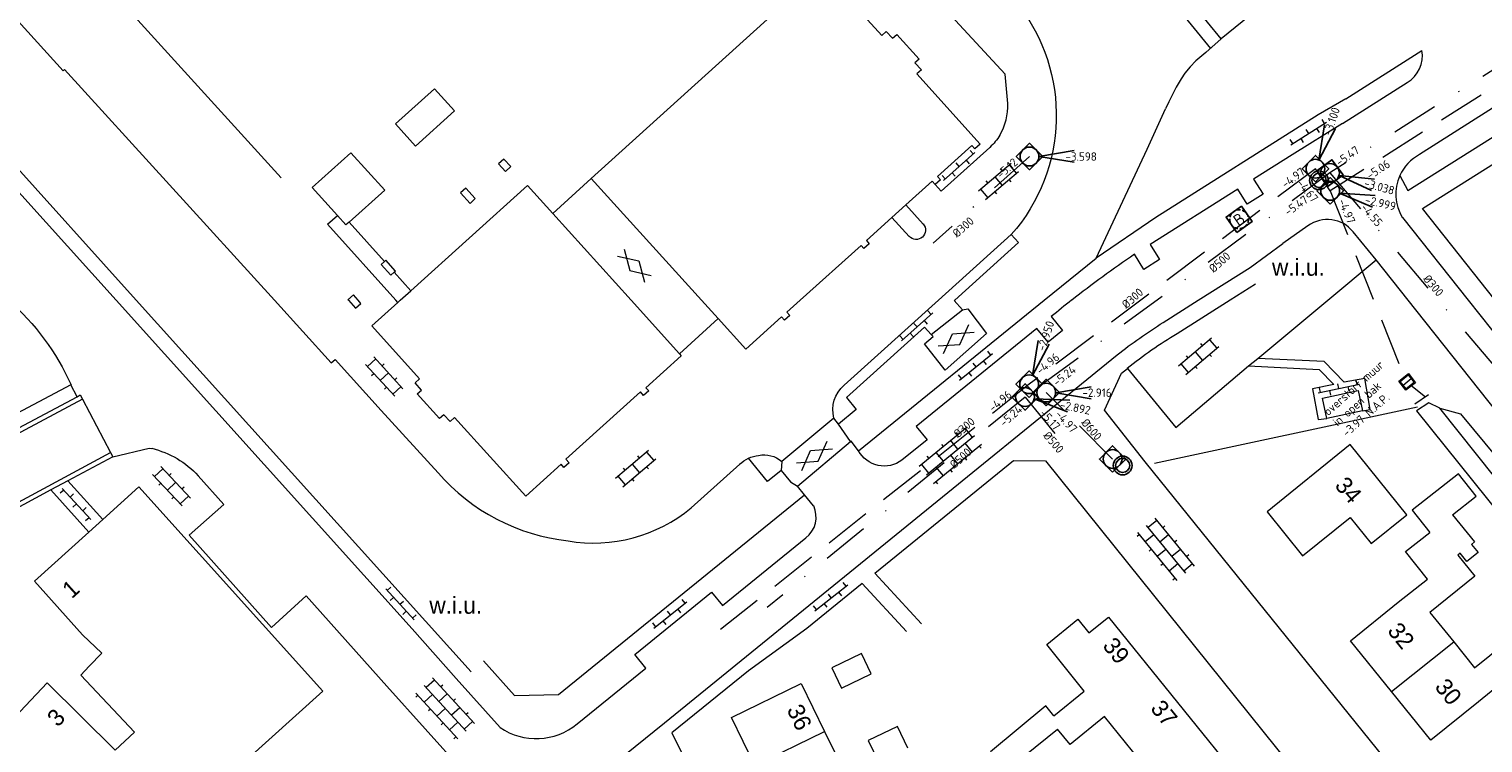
# Model space of a CAD drawing. Header units: metres. Extents: x 86385 to 87348, y 451052 to 451596.
# Tile 11 of 25: x 86761 to 86916, y 451203 to 451279. Entities that reach past the tile are written whole.
import ezdxf
from ezdxf.enums import TextEntityAlignment as Align

# ---------------------------------------------------------------- set-up
doc = ezdxf.new("R2010")
doc.units = ezdxf.units.M
for name, pattern in [('EEN_DOORGETROKKEN_LIJN', [0]), ('HIDDENX2', [0.75, 0.5, -0.25]), ('RI-HWA', [7.4, 5, -2.4]), ('RI-HWA_KOLKAANSLUITING', [4.3, 2.5, -1.8]), ('RI-VWA', [11, 5, -3, 0, -3])]:
    doc.linetypes.add(name, pattern=pattern)
doc.layers.get('0').update_dxf_attribs({"linetype": 'EEN_DOORGETROKKEN_LIJN'})
for name, color, linetype, lineweight in [('B-SB-RI-GWA_RIOOLPUT_BLINDEPUT_BETON-S', 30, 'Continuous', 25), ('B-WE-RI-DRAINAGE_PUT-S', 90, 'Continuous', 25), ('B-WE-RI-GWA-T18', 10, 'Continuous', 18), ('B-WE-RI-HWA_BOB-S', 150, 'Continuous', 25), ('B-WE-RI-HWA_KOLKAANSLUITING-G', 150, 'RI-HWA_KOLKAANSLUITING', 18), ('B-WE-RI-HWA_PUTNUMMER-S', 150, 'Continuous', 25), ('B-WE-RI-HWA_RIOOLPUT-S', 150, 'Continuous', 25), ('B-WE-RI-HWA_TRANSPORTLEIDING-G', 150, 'RI-HWA', 18), ('B-WE-RI-VWA_BOB-S', 20, 'Continuous', 25), ('B-WE-RI-VWA_PUTNUMMER-S', 20, 'Continuous', 25), ('B-WE-RI-VWA_RIOOLPUT-S', 20, 'Continuous', 25), ('B-WE-RI-VWA_TRANSPORTLEIDING-G', 20, 'RI-VWA', 18), ('bijgebouw', 8, 'Continuous', 0), ('dakrand', 8, 'Continuous', 0), ('functie-aanduiding', 8, 'Continuous', 0), ('gesloten verharding 2', 8, 'Continuous', 0), ('hoofdgebouw', 8, 'Continuous', 0), ('huisnummer', 8, 'Continuous', 0), ('insteek sloot', 8, 'Continuous', 0), ('kant gesloten verharding', 8, 'Continuous', 0), ('kant open verharding', 8, 'Continuous', 0), ('kant verharding', 8, 'Continuous', 0), ('kant water (FD)', 8, 'Continuous', 0), ('kunstwerk', 8, 'Continuous', 0), ('muur', 8, 'Continuous', 0), ('open verharding 2', 8, 'Continuous', 0), ('open verharding 4', 8, 'Continuous', 0), ('open verharding 6', 8, 'Continuous', 0), ('overig lijnvormig object', 8, 'Continuous', 0), ('tussenmuur', 8, 'Continuous', 0)]:
    doc.layers.add(name, color=color, linetype=linetype, lineweight=lineweight)
doc.styles.add('NLCS-ISO', font='NLCS-ISO.ttf')
doc.styles.add('NLCS-ISO-M500-T18', font='NLCS-ISO.ttf', dxfattribs={"height": 0.9})
doc.styles.add('Style-WORKING', font='WORKING.shx')

# ---------------------------------------------------------------- blocks, each defined once
blk = doc.blocks.new('B-SRI-PUT_HWA-SO')
at = {"lineweight": -3, "flags": 128}
blk.add_lwpolyline([(-2, -2), (2, -2), (2, 2), (-2, 2)], close=True, dxfattribs=at)
at = {"lineweight": -3}
blk.add_circle((0, 0), 2, dxfattribs=at)
blk = doc.blocks.new('B-SRI-PUT_VWA-SO')
at = {"flags": 128}
blk.add_lwpolyline([(-2, 2), (2, 2), (2, -2), (-2, -2)], close=True, dxfattribs=at)
at = {"lineweight": -3, "flags": 128}
blk.add_lwpolyline([(2, -2), (2, 2), (-2, 2), (-2, -2)], close=True, dxfattribs=at)
at = {"lineweight": -3}
blk.add_circle((0, 0), 2, dxfattribs=at)
blk = doc.blocks.new('SRI-DRAIN_PUT-SO')
at = {"lineweight": -3}
for radius in [2, 1.5]:
    blk.add_circle((0, 0), radius, dxfattribs=at)
blk = doc.blocks.new('*U32')
for q in [(9.5, 1.25), (9.5, -1.25)]:
    blk.add_line((2, 0), q)
at = {"ltscale": 0.1, "style": 'NLCS-ISO'}
blk.add_attdef('PUTHGT', text='', height=1.8, dxfattribs=at).set_placement((7.65, -0.03), align=Align.MIDDLE_LEFT)
blk = doc.blocks.new('SRI-BOB-SO')
at = {"ltscale": 0.1, "style": 'NLCS-ISO'}
blk.add_attdef('B.O.B.', text='', height=1.8, dxfattribs=at).set_placement((0.05, -0.02), align=Align.BOTTOM_CENTER)
blk = doc.blocks.new('*U41')
for q in [(9.05, -3.16), (9.56, -0.71)]:
    blk.add_line((1.96, -0.41), q)
at = {"ltscale": 0.1, "style": 'NLCS-ISO'}
blk.add_attdef('PUTHGT', text='', height=1.8, rotation=348.2667, dxfattribs=at).set_placement((7.48, -1.58), align=Align.MIDDLE_LEFT)
blk = doc.blocks.new('*U45')
for q in [(8.82, -3.74), (9.49, -1.33)]:
    blk.add_line((1.93, -0.53), q)
at = {"ltscale": 0.1, "style": 'NLCS-ISO'}
blk.add_attdef('PUTHGT', text='', height=1.8, rotation=344.5375, dxfattribs=at).set_placement((7.36, -2.07), align=Align.MIDDLE_LEFT)
blk = doc.blocks.new('*U34')
for q in [(1.85, 9.4), (4.22, 8.6)]:
    blk.add_line((0.64, 1.9), q)
at = {"ltscale": 0.1, "style": 'NLCS-ISO'}
blk.add_attdef('PUTHGT', text='', height=1.8, rotation=71.395, dxfattribs=at).set_placement((2.41, 7.26), align=Align.MIDDLE_LEFT)
blk = doc.blocks.new('*U43')
for q in [(9.5, 1.25), (9.5, -1.25)]:
    blk.add_line((2, 0), q)
at = {"ltscale": 0.1, "style": 'NLCS-ISO'}
blk.add_attdef('PUTHGT', text='', height=1.8, rotation=360, dxfattribs=at).set_placement((7.65, 0.03), align=Align.MIDDLE_LEFT)
blk = doc.blocks.new('*U44')
for q in [(8.96, -3.4), (9.53, -0.96)]:
    blk.add_line((1.95, -0.46), q)
at = {"ltscale": 0.1, "style": 'NLCS-ISO'}
blk.add_attdef('PUTHGT', text='', height=1.8, rotation=346.7269, dxfattribs=at).set_placement((7.44, -1.78), align=Align.MIDDLE_LEFT)
blk = doc.blocks.new('SRI-PUT_BLINDEPUT-SO')
at = {"lineweight": -3, "flags": 128}
blk.add_lwpolyline([(-2, -2), (2, -2), (2, 2), (-2, 2)], close=True, dxfattribs=at)
at = {"linetype": 'HIDDENX2', "lineweight": -3, "ltscale": 1.5}
blk.add_circle((0, 0), 2, dxfattribs=at)
at = {"ltscale": 0.1, "style": 'NLCS-ISO'}
blk.add_text('B', height=2.5, dxfattribs=at).set_placement((0, -0.01), align=Align.MIDDLE_CENTER)
blk = doc.blocks.new('*U56', base_point=(86889.779, 451258.623, -3.034))
at = {"layer": 'B-SB-RI-GWA_RIOOLPUT_BLINDEPUT_BETON-S', "lineweight": -2, "xscale": 0.4999999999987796, "yscale": 0.4999999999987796, "zscale": 0.2499999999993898, "rotation": 35}
blk.add_blockref('SRI-PUT_BLINDEPUT-SO', (86889.779, 451258.623, -3.034), dxfattribs=at)
blk = doc.blocks.new('OVTP6')
at = {"layer": 'open verharding 6', "color": 7, "linetype": 'Continuous', "lineweight": 0}
for p, q in [((0, 0), (4.5, 0)), ((0.25, 0), (0.25, 0.5)), ((1.25, 0), (1.25, -0.5)), ((2.25, 0), (2.25, 0.5)), ((3.25, 0), (3.25, -0.5)), ((4.25, 0), (4.25, 0.5))]:
    blk.add_line(p, q, dxfattribs=at)
blk = doc.blocks.new('OV2')
at = {"layer": 'open verharding 2', "color": 7, "linetype": 'Continuous', "lineweight": 0}
for p, q in [((0.27, -2.31), (0.27, 2.29)), ((0.27, 1.99), (1.47, 1.99)), ((1.47, -2.31), (1.47, 2.29)), ((-0.03, 0.99), (0.27, 0.99)), ((1.77, 0.99), (1.47, 0.99)), ((-0.03, -1.01), (0.27, -1.01)), ((0.27, -0.01), (1.47, -0.01)), ((1.77, -1.01), (1.47, -1.01)), ((0.27, -2.01), (1.47, -2.01))]:
    blk.add_line(p, q, dxfattribs=at)
blk = doc.blocks.new('OVTP4')
at = {"layer": 'open verharding 4', "color": 7, "linetype": 'Continuous', "lineweight": 0}
for p, q in [((0, 1.2), (6.6, 1.2)), ((0, 0), (6.6, 0)), ((0.3, 1.2), (0.3, 0)), ((1.3, 1.5), (1.3, 1.2)), ((1.3, 0), (1.3, -1.2)), ((2.3, 1.2), (2.3, 0)), ((3.3, 1.5), (3.3, 1.2)), ((3.3, 0), (3.3, -1.2)), ((4.3, 1.2), (4.3, 0)), ((5.3, 1.5), (5.3, 1.2)), ((5.3, 0), (5.3, -1.2)), ((6.3, 1.2), (6.3, 0)), ((0, -1.2), (6.6, -1.2)), ((0.3, -1.2), (0.3, -1.5)), ((2.3, -1.2), (2.3, -1.5)), ((4.3, -1.2), (4.3, -1.5)), ((6.3, -1.2), (6.3, -1.5))]:
    blk.add_line(p, q, dxfattribs=at)
blk = doc.blocks.new('GV2')
at = {"layer": 'gesloten verharding 2', "color": 7, "linetype": 'Continuous', "lineweight": 0, "flags": 128}
for points in [[(1.2, -2), (0, 0), (1.2, 2)], [(0.2, -2), (1.4, 0), (0.2, 2)]]:
    blk.add_lwpolyline(points, dxfattribs=at)
blk = doc.blocks.new('A$Cf75df683')
at = {"layer": 'bijgebouw', "linetype": 'Continuous', "lineweight": 13}
blk.add_line((86902.93, 451238.21), (86899.13, 451237.41), dxfattribs=at)
at = {"layer": 'bijgebouw', "linetype": 'Continuous', "lineweight": 13, "flags": 128}
for points in [[(86793.75, 451259.03), (86791.07, 451262.01), (86795.19, 451265.71), (86798.78, 451261.72), (86794.98, 451258.31)], [(86794.98, 451258.31), (86794.66, 451258.02), (86793.75, 451259.03)], [(86899.13, 451237.41), (86898.68, 451239.58), (86902.47, 451240.38), (86902.93, 451238.21)], [(86850.61, 451210.22), (86849.56, 451212.39), (86846.4, 451210.84), (86847.45, 451208.68), (86850.61, 451210.22)], [(86854.5, 451202.29), (86853.39, 451204.61), (86850.28, 451203.12), (86851.4, 451200.77)]]:
    blk.add_lwpolyline(points, dxfattribs=at)
at = {"layer": 'dakrand', "linetype": 'Continuous', "lineweight": 0, "flags": 128}
for points in [[(86912.5, 451227.16), (86914.84, 451224.26), (86914.53, 451224), (86915.23, 451223.14), (86914.04, 451222.18), (86913.34, 451223.05), (86913.08, 451222.84), (86914.88, 451220.6), (86910.11, 451216.75), (86912.65, 451213.61)], [(86906.71, 451217.83), (86909.83, 451220.29), (86907.52, 451223.23), (86910.09, 451225.26)], [(86912.65, 451213.61), (86914.87, 451210.86), (86919.74, 451214.79), (86923.64, 451209.96), (86919.56, 451206.67), (86917.6, 451209.1), (86915.27, 451207.21)], [(86767.31, 451211.01), (86766.41, 451210.08), (86772.13, 451203.98), (86770.07, 451202.07), (86762.84, 451209.24)], [(86870.06, 451205.75), (86869.21, 451206.8), (86863.29, 451201.91), (86864.59, 451199.6), (86870.45, 451204.33)]]:
    blk.add_lwpolyline(points, dxfattribs=at)
at = {"layer": 'hoofdgebouw', "linetype": 'Continuous', "lineweight": 13}
for p, q in [((86832.54, 451250), (86820.78, 451262.95)), ((86816.68, 451259.24), (86825.03, 451250)), ((86854.3, 451260.16), (86852.8, 451258.81)), ((86795.95, 451250), (86795.45, 451250.57)), ((86800.18, 451249.77), (86800.44, 451250)), ((86800.44, 451250), (86801.56, 451251.01)), ((86825.03, 451250), (86830.18, 451244.3)), ((86834.31, 451248.04), (86832.54, 451250)), ((86912.5, 451227.16), (86915.03, 451229.15)), ((86767.27, 451225.3), (86761.47, 451220.08)), ((86768.76, 451226.64), (86767.27, 451225.3)), ((86845.64, 451204.07), (86848.04, 451199.14))]:
    blk.add_line(p, q, dxfattribs=at)
at = {"layer": 'hoofdgebouw', "linetype": 'Continuous', "lineweight": 13, "flags": 128}
for points in [[(86771.79, 451285.39), (86782.93, 451295.44), (86781.05, 451297.53), (86783.51, 451299.75), (86782.68, 451300.66), (86805.48, 451321.24), (86841.38, 451281.56), (86820.78, 451262.95)], [(86853.37, 451291.25), (86845.98, 451284.51), (86851.73, 451278.21), (86852.2, 451278.64), (86852.88, 451277.9), (86853.33, 451278.31), (86855.71, 451275.69), (86855.26, 451275.28), (86855.95, 451274.53), (86855.47, 451274.1), (86862.19, 451266.64), (86861.63, 451266.14), (86861.32, 451266.48), (86857.66, 451263.18), (86857.97, 451262.84), (86857.4, 451262.33)], [(86811.48, 451265.04), (86810.91, 451264.52), (86811.65, 451263.72), (86812.22, 451264.24), (86811.48, 451265.04)], [(86857.4, 451262.33), (86857.09, 451262.67), (86854.3, 451260.16)], [(86801.56, 451251.01), (86813.98, 451262.23), (86816.68, 451259.24)], [(86807.41, 451261.95), (86806.84, 451261.44), (86807.87, 451260.31), (86808.43, 451260.82), (86807.41, 451261.95)], [(86852.8, 451258.81), (86850.08, 451256.36), (86850.38, 451256.02), (86849.82, 451255.51), (86849.52, 451255.84), (86843.03, 451250)], [(86798.75, 451254.12), (86798.4, 451253.81), (86799.42, 451252.67), (86799.78, 451252.98)], [(86799.78, 451252.98), (86799.92, 451253.11), (86798.91, 451254.26), (86798.75, 451254.12)], [(86795.45, 451250.57), (86794.87, 451250.05), (86794.92, 451250)], [(86794.92, 451250), (86795.67, 451249.16), (86796.25, 451249.67), (86795.95, 451250)], [(86843.03, 451250), (86841.62, 451248.73), (86841.93, 451248.39), (86841.36, 451247.88), (86841.05, 451248.22), (86837.25, 451244.8), (86834.31, 451248.04)], [(86830.18, 451244.3), (86830.37, 451244.08), (86826.61, 451240.68), (86826.91, 451240.35), (86826.34, 451239.84), (86826.03, 451240.25), (86818.09, 451233.08), (86818.43, 451232.7), (86817.87, 451232.19), (86817.57, 451232.53), (86813.81, 451229.13), (86806.23, 451237.51), (86805.74, 451237.07), (86805.07, 451237.81), (86804.63, 451237.41), (86802.25, 451240.04), (86802.7, 451240.44), (86802.01, 451241.2), (86802.5, 451241.64), (86797.42, 451247.27), (86800.18, 451249.77)], [(86907.64, 451227.16), (86901.62, 451234.62), (86892.77, 451227.47), (86896.54, 451222.79), (86901.6, 451226.87), (86903.84, 451224.09), (86907.64, 451227.16)], [(86915.03, 451229.15), (86913.16, 451231.52), (86908.22, 451227.63), (86910.09, 451225.26)], [(86762.84, 451209.24), (86735.03, 451179.8), (86744.75, 451170.63), (86744.28, 451170.19), (86749.15, 451165.03), (86751.61, 451167.34), (86750, 451169.06), (86780.98, 451198.41), (86781.05, 451198.33), (86792.18, 451208.35), (86772.61, 451230.11), (86768.76, 451226.64)], [(86761.47, 451220.08), (86766.61, 451214.37), (86768.64, 451212.42), (86767.31, 451211.01)], [(86906.02, 451208.32), (86901.64, 451213.74), (86906.71, 451217.83)], [(86870.06, 451205.75), (86873.29, 451208.37), (86869.29, 451213.33), (86872.61, 451216.02), (86873.79, 451214.56), (86875.88, 451216.25), (86905.28, 451179.88), (86899.87, 451175.5)], [(86838.21, 451200.45), (86835.71, 451205.56), (86843.14, 451209.19), (86845.64, 451204.07)], [(86915.27, 451207.21), (86910.21, 451203.13), (86906.02, 451208.32)], [(86885.12, 451186.24), (86884.22, 451187.35), (86887.86, 451190.29), (86882.62, 451196.77), (86878.92, 451193.77), (86876.97, 451196.18), (86880.68, 451199.19), (86875.45, 451205.67), (86871.78, 451202.7), (86870.45, 451204.33)]]:
    blk.add_lwpolyline(points, dxfattribs=at)
at = {"layer": 'insteek sloot', "linetype": 'Continuous', "lineweight": 0, "flags": 128}
blk.add_lwpolyline([(86911.16, 451238.51), (86913.36, 451237.89), (86931.86, 451215.61), (86945.8, 451197.43), (86960.9, 451178.74), (86993.33, 451138.34), (86992.03, 451137.34)], dxfattribs=at)
at = {"layer": 'kant gesloten verharding', "linetype": 'Continuous', "lineweight": 0}
for p, q in [((86816.68, 451259.24), (86820.78, 451262.95)), ((86856.97, 451246.36), (86860.31, 451248.98)), ((86860.31, 451248.98), (86860.89, 451249.1)), ((86860.89, 451249.1), (86862.89, 451246.46)), ((86834.31, 451248.04), (86830.18, 451244.3)), ((86862.89, 451246.46), (86858.49, 451242.57)), ((86766.58, 451239.47), (86769.59, 451233.77)), ((86846.62, 451237.44), (86841.07, 451232.84)), ((86847.12, 451236.81), (86846.62, 451237.44)), ((86848.4, 451234.94), (86847.12, 451236.81)), ((86842.75, 451230.19), (86848.4, 451234.94)), ((86841.07, 451232.84), (86841, 451231.88))]:
    blk.add_line(p, q, dxfattribs=at)
at = {"layer": 'kant gesloten verharding', "linetype": 'Continuous', "lineweight": 0, "flags": 128}
for points in [[(86858.49, 451242.57), (86856.28, 451245.34), (86857.19, 451246.13), (86856.97, 451246.36)], [(86841, 451231.88), (86841.99, 451230.67), (86842.75, 451230.19)]]:
    blk.add_lwpolyline(points, dxfattribs=at)
at = {"layer": 'kant open verharding', "linetype": 'Continuous', "lineweight": 0}
for p, q in [((86713.41, 451312.99), (86770.17, 451250)), ((86856.13, 451258.12), (86854.3, 451260.16)), ((86854.65, 451256.8), (86852.8, 451258.81)), ((86857.76, 451250), (86865.52, 451256.99)), ((86869.03, 451250), (86874.56, 451254.48)), ((86891.54, 451251.72), (86888.83, 451250)), ((86770.17, 451250), (86801.71, 451215.01)), ((86807.98, 451210.41), (86772.32, 451250)), ((86847.72, 451240.95), (86857.76, 451250)), ((86849.25, 451233.97), (86869.03, 451250)), ((86881.71, 451247.64), (86885.43, 451250)), ((86888.83, 451250), (86883.19, 451246.42)), ((86773.68, 451234.26), (86773.98, 451234.22)), ((86831.41, 451227.88), (86836.59, 451232.54)), ((86843.48, 451229.29), (86842.75, 451230.19)), ((86844.47, 451228.1), (86843.48, 451229.29)), ((86807.19, 451199.8), (86799.02, 451208.91))]:
    blk.add_line(p, q, dxfattribs=at)
at = {"layer": 'kant open verharding', "linetype": 'Continuous', "lineweight": 0, "flags": 128}
for points in [[(86719.95, 451323.65), (86764.54, 451274.42), (86764.69, 451274.58), (86787.03, 451250)], [(86865.14, 451270.97), (86864.85, 451274.08), (86854.72, 451285.07), (86855.03, 451289.4), (86853.37, 451291.25)], [(86901.14, 451271.44), (86898.19, 451269.74), (86880.93, 451258.81), (86874.56, 451254.48)], [(86874.56, 451254.48), (86880, 451266.1), (86881.95, 451270.4)], [(86900.79, 451268.84), (86895.44, 451265.5), (86891.33, 451262.9), (86892.33, 451261.31), (86890.65, 451260.23), (86889.64, 451261.83), (86880.32, 451255.94), (86881.32, 451254.33), (86879.65, 451253.29), (86878.63, 451254.89)], [(86772.32, 451250), (86758.06, 451265.83), (86758.5, 451266.25), (86758.26, 451266.5)], [(86863.23, 451266.28), (86858.05, 451261.61), (86857.4, 451262.33)], [(86865.52, 451256.99), (86866.27, 451256.16), (86859.49, 451250)], [(86885.43, 451250), (86890.95, 451253.5), (86894.45, 451256.03)], [(86787.03, 451250), (86793.09, 451243.33), (86793.5, 451243.7), (86798.41, 451238.24), (86804.47, 451231.6)], [(86859.49, 451250), (86859.45, 451249.96), (86860.31, 451248.98)], [(86856.97, 451246.36), (86856.28, 451247.14), (86847.96, 451239.64), (86849.01, 451238.36), (86847.12, 451236.81)], [(86869.78, 451248.26), (86870.99, 451246.78), (86869.43, 451245.54), (86868.24, 451246.99), (86855.4, 451236.56), (86856.55, 451235.14), (86853.87, 451232.96)], [(86822.35, 451199.96), (86828.57, 451205), (86876.79, 451244.18)], [(86977.11, 451112.13), (86922.4, 451180.01), (86879.78, 451232.8), (86875.45, 451238.28), (86877.25, 451242.23), (86877.88, 451242.74)], [(86849.25, 451233.97), (86848.45, 451234.98), (86848.4, 451234.94)], [(86841, 451231.88), (86839.54, 451230.71), (86837.53, 451233.17)], [(86855.97, 451215.52), (86850.99, 451220.92), (86865.75, 451232.92), (86869.15, 451232.9), (86911.08, 451180.74)], [(86778.93, 451231.3), (86781.66, 451228.24), (86777.96, 451224.97), (86786.71, 451215.14), (86790.42, 451218.51), (86799.02, 451208.91)], [(86809.3, 451211.6), (86812.62, 451207.9), (86817.31, 451208.01), (86843.48, 451229.29)], [(86819.27, 451204.87), (86826.59, 451210.83), (86825.44, 451212.28), (86833.59, 451218.9), (86834.76, 451217.47), (86843.65, 451224.68)], [(86854.35, 451214.73), (86849.65, 451219.83), (86843.76, 451215.03), (86837.52, 451210.53), (86829.36, 451203.91), (86839.8, 451182.72)], [(86801.71, 451215.01), (86806.41, 451209.7), (86811.08, 451204.5)]]:
    blk.add_lwpolyline(points, dxfattribs=at)
at = {"layer": 'kant open verharding', "linetype": 'Continuous', "lineweight": 0, "extrusion": (0, 0, -1)}
for centre, radius, start, end in [((-86851.1, 451269.68), 19.21, 141.75, 221.3543), ((-86859.56, 451270.38), 5.5, 210.4497, 228.1291), ((-86855.39, 451257.47), 0.993, 138.7961, 318.1428), ((-86910.7, 451201.23), 54.72, 51.7024, 58.0079), ((-86849.93, 451238.33), 3.42, 344.9667, 49.9013), ((-86771.53, 451224.43), 10.1, 104.0359, 137.0773), ((-86839.04, 451229.88), 3.62, 47.3586, 65.3734), ((-86839.07, 451229.83), 3.68, 65.3694, 82.7256), ((-86839.19, 451230.61), 2.92, 78.4521, 130.2304), ((-86851.99, 451235.44), 3.11, 232.7911, 331.8228)]:
    blk.add_arc(centre, radius, start, end, dxfattribs=at)
at = {"layer": 'kant open verharding', "linetype": 'Continuous', "lineweight": 0}
for centre, radius, start, end in [((86858.97, 451270.71), 6.18, 329.6106, 2.3966), ((86948.69, 451152.13), 124.37, 124.2842, 128.0993), ((86948.29, 451152.66), 123.71, 128.1062, 129.3937), ((86908.05, 451204.9), 48.4, 120.9167, 128.5656), ((86820.68, 451245.76), 21.52, 221.1364, 263.6886), ((86821.04, 451240.39), 16.25, 260.3411, 309.6486), ((86841.88, 451226.91), 2.85, 308.4808, 24.5862), ((86814.92, 451210.14), 6.83, 235.7122, 309.5183)]:
    blk.add_arc(centre, radius, start, end, dxfattribs=at)
at = {"layer": 'kant verharding', "linetype": 'Continuous', "lineweight": 0}
for p, q in [((86868.8, 451298.78), (86886.74, 451276.83)), ((86901.14, 451271.44), (86909.24, 451276.61)), ((86900.79, 451268.84), (86907.68, 451273.2)), ((86917.05, 451250), (86909.32, 451259.76)), ((86897.11, 451257.93), (86894.45, 451256.03)), ((86907.17, 451258.82), (86914.17, 451250)), ((86904.38, 451254.29), (86901.93, 451257.28)), ((86899.22, 451250), (86904.38, 451254.29)), ((86907.78, 451250), (86904.38, 451254.29)), ((86891.76, 451243.81), (86899.22, 451250)), ((86934.18, 451216.77), (86907.78, 451250)), ((86914.17, 451250), (86938.16, 451219.79)), ((86890.78, 451243), (86891.76, 451243.81))]:
    blk.add_line(p, q, dxfattribs=at)
at = {"layer": 'kant verharding', "linetype": 'Continuous', "lineweight": 0, "flags": 128}
for points in [[(86984.49, 451313.3), (86943.67, 451287.58), (86909.01, 451265.51)], [(86906.9, 451263.27), (86907.76, 451261.68), (86945.75, 451285.63), (86986.27, 451311.33)], [(86887.87, 451277.83), (86884.97, 451281.38), (86891.12, 451286.41), (86894.03, 451282.86), (86887.87, 451277.83)], [(86909.32, 451259.76), (86944.23, 451281.73)], [(86887.87, 451277.83), (86886.23, 451276.37), (86885.19, 451275.49), (86884.57, 451274.87), (86884, 451274.17), (86883.6, 451273.57), (86883.09, 451272.7), (86882.29, 451271.13), (86881.95, 451270.4)], [(86902.93, 451238.21), (86903.73, 451238.38), (86903.54, 451239.6), (86903.18, 451241.67), (86900.97, 451241.28), (86898.83, 451243.48), (86891.76, 451243.81)], [(86877.88, 451242.74), (86883.03, 451236.45), (86890.78, 451243)], [(86890.78, 451243), (86898.32, 451242.62), (86899.86, 451241.03), (86897.61, 451240.56), (86898.21, 451237.31), (86899.13, 451237.41)]]:
    blk.add_lwpolyline(points, dxfattribs=at)
at = {"layer": 'kant verharding', "linetype": 'Continuous', "lineweight": 0}
for centre, radius, start, end in [((86906.04, 451276.02), 3.26, 300.186, 10.5299), ((86911.25, 451261.29), 4.78, 117.9729, 155.4601), ((86911.24, 451261.3), 4.77, 155.4695, 211.3101), ((86899.18, 451255.08), 3.52, 38.7369, 126.052)]:
    blk.add_arc(centre, radius, start, end, dxfattribs=at)
at = {"layer": 'kant water (FD)', "linetype": 'Continuous', "lineweight": 0, "flags": 128}
blk.add_lwpolyline([(86911.16, 451238.51), (86910, 451239.08), (86908.66, 451238.21), (86934.43, 451206.21), (86959.58, 451175.09), (86990.59, 451136.2), (86992.35, 451137.79), (86939.01, 451204.66), (86930.33, 451214.9), (86922.89, 451223.81), (86911.16, 451238.51)], dxfattribs=at)
at = {"layer": 'kunstwerk', "linetype": 'Continuous', "lineweight": 13}
for p, q in [((86794.98, 451258.31), (86798.75, 451254.12)), ((86799.78, 451252.98), (86801.56, 451251.01)), ((86800.18, 451249.77), (86799.97, 451250))]:
    blk.add_line(p, q, dxfattribs=at)
at = {"layer": 'kunstwerk', "linetype": 'Continuous', "lineweight": 13, "flags": 128}
blk.add_lwpolyline([(86799.97, 451250), (86792.7, 451258.11), (86793.75, 451259.03)], dxfattribs=at)
at = {"layer": 'muur', "linetype": 'Continuous', "lineweight": 0}
for p, q in [((86787.75, 451263.05), (86771.79, 451280.62)), ((86755.21, 451233.95), (86766.02, 451239.73)), ((86880.76, 451232.65), (86908.79, 451238.64)), ((86769.82, 451233.33), (86773.68, 451234.26)), ((86765.03, 451230.76), (86763.24, 451229.79))]:
    blk.add_line(p, q, dxfattribs=at)
at = {"layer": 'muur', "linetype": 'Continuous', "lineweight": 0, "flags": 128}
for points in [[(86806.22, 451270.18), (86804.07, 451272.53), (86799.93, 451268.78), (86802.08, 451266.41), (86806.22, 451270.18)], [(86766.58, 451239.47), (86755.87, 451233.75), (86758.91, 451228.02), (86769.59, 451233.77)], [(86766.02, 451239.73), (86766.35, 451239.91), (86766.58, 451239.47)], [(86763.24, 451229.79), (86758.71, 451227.35), (86755.21, 451233.95)], [(86769.59, 451233.77), (86769.82, 451233.33), (86765.03, 451230.76)]]:
    blk.add_lwpolyline(points, dxfattribs=at)
at = {"layer": 'overig lijnvormig object', "linetype": 'Continuous', "lineweight": 0}
for p, q in [((86765.37, 451240.99), (86757.92, 451237.04)), ((86766.02, 451239.73), (86765.37, 451240.99)), ((86768.76, 451226.64), (86765.03, 451230.76)), ((86763.24, 451229.79), (86767.27, 451225.3))]:
    blk.add_line(p, q, dxfattribs=at)
at = {"layer": 'overig lijnvormig object', "linetype": 'Continuous', "lineweight": 0, "extrusion": (0, 0, -1)}
blk.add_arc((-86741.47, 451230.26), 26.21, 131.1114, 155.8172, dxfattribs=at)
at = {"layer": 'tussenmuur', "linetype": 'Continuous', "lineweight": 0}
for p, q in [((86906.02, 451208.32), (86912.65, 451213.61)), ((86838.21, 451200.45), (86845.64, 451204.07))]:
    blk.add_line(p, q, dxfattribs=at)
at = {"layer": 'gesloten verharding 2', "linetype": 'Continuous', "lineweight": 0}
for p, rotation in [((86825.86, 451254.18), 225.9723951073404), ((86859.24, 451246.44), 304.8981235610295), ((86844.15, 451234), 304.8981235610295)]:
    blk.add_blockref('GV2', p, dxfattribs=dict(at, rotation=rotation))
at = {"layer": 'open verharding 2', "linetype": 'Continuous', "lineweight": 0}
for p, rotation in [((86863.6, 451263.34), 310.2531852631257), ((86884.93, 451244.72), 310.2531852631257), ((86799.38, 451242.45), 222.5280440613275), ((86824.97, 451232.75), 310.2531852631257), ((86775.43, 451229.6), 43.16858575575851)]:
    blk.add_blockref('OV2', p, dxfattribs=dict(at, rotation=rotation))
at = {"layer": 'open verharding 4', "linetype": 'Continuous', "lineweight": 0}
for p, rotation in [((86856.48, 451231.4), 39.35795692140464), ((86879.89, 451226.02), 309.3579569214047), ((86803, 451208.96), 312.5280440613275)]:
    blk.add_blockref('OVTP4', p, dxfattribs=dict(at, rotation=rotation))
at = {"layer": 'open verharding 6', "linetype": 'Continuous', "lineweight": 0}
for p, rotation in [((86895.29, 451266.55), 32.290948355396), ((86858.29, 451262.75), 41.83814925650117), ((86853.81, 451245.66), 41.83814925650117), ((86860.01, 451241.5), 38.91039738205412), ((86898.2, 451240.13), 12.00670830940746), ((86767.47, 451226.65), 132.5681750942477), ((86798.89, 451219.28), 312.3661698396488), ((86844.58, 451216.91), 38.30199383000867), ((86827.44, 451215.09), 38.30199383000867)]:
    blk.add_blockref('OVTP6', p, dxfattribs=dict(at, rotation=rotation))
at = {"layer": 'functie-aanduiding', "linetype": 'Continuous', "lineweight": 13, "style": 'Style-WORKING'}
for p in [(86893.29, 451252.61), (86803.54, 451216.61)]:
    blk.add_text('w.i.u.', height=1.8, dxfattribs=at).set_placement(p)
at = {"layer": 'huisnummer', "linetype": 'Continuous', "lineweight": 0, "style": 'Style-WORKING'}
for s, rotation, p in [('34', 310.9865, (86899.88, 451230.21)), ('1', 42, (86765.45, 451218.14)), ('32', 308.991, (86905.5, 451214.75)), ('39', 308.991, (86875.16, 451213.16)), ('30', 308.991, (86910.54, 451208.78)), ('36', 295.4633, (86841.57, 451206.41)), ('37', 308.991, (86880.26, 451206.49)), ('3', 46.6204, (86763.97, 451204.46))]:
    blk.add_text(s, height=1.8, rotation=rotation, dxfattribs=at).set_placement(p)

msp = doc.modelspace()

# ---------------------------------------------------------------- linework, layer by layer
at = {"layer": 'B-WE-RI-HWA_KOLKAANSLUITING-G'}
msp.add_line((86908.49, 451238.95, -3.98), (86909.95, 451239.97, -3.97), dxfattribs=at)
at = {"layer": 'B-WE-RI-HWA_TRANSPORTLEIDING-G'}
for p, q in [((86934.32, 451283.75, -3.23), (86899.48, 451261.65, -3)), ((86897.91, 451264.01, -3.1), (86867.42, 451241.05, -2.95)), ((86899.48, 451261.65, -3), (86897.91, 451264.01, -3.1)), ((86899.48, 451261.65, -3), (86907.34, 451241.92, -3.09)), ((86867.42, 451241.05, -2.95), (86834.31, 451214.73)), ((86907.24, 451240.96, -3.09), (86908.12, 451241.65, -3.09)), ((86908.07, 451240.94, -3.56), (86909.63, 451239.72, -3.97)), ((86876.31, 451233.09, -2.6), (86869.24, 451240.17, -2.92))]:
    msp.add_line(p, q, dxfattribs=at)
at = {"layer": 'B-WE-RI-HWA_TRANSPORTLEIDING-G', "elevation": -3.09}
for points in [[(86906.78, 451241.38), (86907.81, 451242.19), (86908.58, 451241.22), (86907.54, 451240.41)], [(86906.92, 451241.36), (86907.8, 451242.05), (86908.44, 451241.24), (86907.56, 451240.55)]]:
    msp.add_lwpolyline(points, close=True, dxfattribs=at)
at = {"layer": 'B-WE-RI-VWA_TRANSPORTLEIDING-G'}
for p, q in [((86948.12, 451294.3, -3.34), (86899.46, 451263.56, -3.04)), ((86867.46, 451265.31, -3.6), (86857.19, 451256.07, -3.41)), ((86899.46, 451263.56, -3.04), (86866.98, 451239.69, -2.89)), ((86899.46, 451263.56, -3.04), (86940.9, 451214.84, -2.96)), ((86866.98, 451239.69, -2.89), (86839.5, 451217.27)), ((86866.98, 451239.69, -2.89), (86871.61, 451234.03))]:
    msp.add_line(p, q, dxfattribs=at)

# ---------------------------------------------------------------- block references
at = {"layer": 'B-SB-RI-GWA_RIOOLPUT_BLINDEPUT_BETON-S'}
msp.add_blockref('*U56', (86889.78, 451258.62, -3.03), dxfattribs=at)
at = {"layer": 'B-WE-RI-DRAINAGE_PUT-S', "xscale": 0.5, "yscale": 0.5, "zscale": 0.5}
for p in [(86898.29, 451262.77, -3.06), (86877.38, 451232.4, -2.58)]:
    msp.add_blockref('SRI-DRAIN_PUT-SO', p, dxfattribs=at)
at = {"layer": 'B-WE-RI-HWA_BOB-S'}
ref = msp.add_blockref('SRI-BOB-SO', (86896.05, 451267.21, -0.52), dxfattribs=dict(at, xscale=0.5000000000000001, yscale=0.5000000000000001, zscale=0.5000000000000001, rotation=36.10257869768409))
ref.add_attrib('B.O.B.', '-4.97', dxfattribs={"layer": '0', "ltscale": 0.1, "height": 0.9, "rotation": 36.1026, "style": 'NLCS-ISO'}).set_placement((86895.96, 451262.46, -0.52), align=Align.BOTTOM_CENTER)
ref = msp.add_blockref('SRI-BOB-SO', (86905.35, 451268.06, -0.52), dxfattribs=dict(at, xscale=0.5000000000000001, yscale=0.5000000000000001, zscale=0.5000000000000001, rotation=32.94407240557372))
ref.add_attrib('B.O.B.', '-5.06', dxfattribs={"layer": '0', "ltscale": 0.1, "height": 0.9, "rotation": 32.9441, "style": 'NLCS-ISO'}).set_placement((86904.99, 451263.32, -0.52), align=Align.BOTTOM_CENTER)
ref = msp.add_blockref('SRI-BOB-SO', (86900.15, 451261.73, -0.52), dxfattribs=dict(at, xscale=0.5000000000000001, yscale=0.5000000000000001, zscale=0.5000000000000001, rotation=309.3821673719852))
ref.add_attrib('B.O.B.', '-4.67', dxfattribs={"layer": '0', "ltscale": 0.1, "height": 0.9, "rotation": 309.3822, "style": 'NLCS-ISO'}).set_placement((86896.52, 451261.2, -0.52), align=Align.BOTTOM_CENTER)
ref = msp.add_blockref('SRI-BOB-SO', (86899.23, 451262.02, -0.42), dxfattribs=dict(at, xscale=0.5000000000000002, yscale=0.5000000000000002, zscale=0.5000000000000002, rotation=292.9546243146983))
ref.add_attrib('B.O.B.', '-4.97', dxfattribs={"layer": '0', "ltscale": 0.1, "height": 0.9, "rotation": 292.9546, "style": 'NLCS-ISO'}).set_placement((86900.59, 451259.2, -0.42), align=Align.BOTTOM_CENTER)
ref = msp.add_blockref('SRI-BOB-SO', (86870.5, 451248.29, -0.37), dxfattribs=dict(at, xscale=0.5000000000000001, yscale=0.5000000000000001, zscale=0.5000000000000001, rotation=39.64762790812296))
ref.add_attrib('B.O.B.', '-4.96', dxfattribs={"layer": '0', "ltscale": 0.1, "height": 0.9, "rotation": 39.6476, "style": 'NLCS-ISO'}).set_placement((86869.86, 451242.69, -0.37), align=Align.BOTTOM_CENTER)
ref = msp.add_blockref('SRI-BOB-SO', (86865.42, 451244.31, -0.37), dxfattribs=dict(at, xscale=0.5000000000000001, yscale=0.5000000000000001, zscale=0.5000000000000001, rotation=39.64762790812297))
ref.add_attrib('B.O.B.', '-4.96', dxfattribs={"layer": '0', "ltscale": 0.1, "height": 0.9, "rotation": 39.6476, "style": 'NLCS-ISO'}).set_placement((86864.79, 451238.71, -0.37), align=Align.BOTTOM_CENTER)
ref = msp.add_blockref('SRI-BOB-SO', (86881.42, 451241.38, -0.34), dxfattribs=dict(at, xscale=0.5000000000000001, yscale=0.5000000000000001, zscale=0.5000000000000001, rotation=312.2956838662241))
ref.add_attrib('B.O.B.', '-4.97', dxfattribs={"layer": '0', "ltscale": 0.1, "height": 0.9, "rotation": 312.2957, "style": 'NLCS-ISO'}).set_placement((86870.85, 451236.6, -3), align=Align.BOTTOM_CENTER)
at = {"layer": 'B-WE-RI-HWA_PUTNUMMER-S', "xscale": 0.5, "yscale": 0.5, "zscale": 0.5}
for name, p, values in [('*U34', (86897.94, 451263.98, -3.1), {'PUTHGT': '-3.100'}), ('*U44', (86899.51, 451261.62, -3), {'PUTHGT': '-2.999'}), ('*U34', (86867.45, 451241.02, -2.95), {'PUTHGT': '-2.950'}), ('*U43', (86869.27, 451240.14, -2.92), {'PUTHGT': '-2.916'})]:
    msp.add_blockref(name, p, dxfattribs=at).add_auto_attribs(values)
at = {"layer": 'B-WE-RI-HWA_RIOOLPUT-S', "xscale": 0.5, "yscale": 0.5, "zscale": 0.5, "rotation": 45}
for p in [(86897.91, 451264.01, -3.1), (86899.48, 451261.65, -3), (86867.42, 451241.05, -2.95), (86869.24, 451240.17, -2.92), (86876.31, 451233.09, -2.6)]:
    msp.add_blockref('B-SRI-PUT_HWA-SO', p, dxfattribs=at)
at = {"layer": 'B-WE-RI-HWA_TRANSPORTLEIDING-G'}
msp.add_blockref('A$Cf75df683', (0, 0), dxfattribs=at)
at = {"layer": 'B-WE-RI-VWA_BOB-S'}
ref = msp.add_blockref('SRI-BOB-SO', (86897.76, 451268.19, -4.48), dxfattribs=dict(at, xscale=0.4999999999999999, yscale=0.4999999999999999, zscale=0.4999999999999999, rotation=34.85207128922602))
ref.add_attrib('B.O.B.', '-5.47', dxfattribs={"layer": '0', "ltscale": 0.1, "height": 0.9, "rotation": 34.8521, "style": 'NLCS-ISO'}).set_placement((86901.73, 451264.77, -2.89), align=Align.BOTTOM_CENTER)
ref = msp.add_blockref('SRI-BOB-SO', (86857.94, 451264.28, -5.04), dxfattribs=dict(at, xscale=0.4999999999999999, yscale=0.4999999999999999, zscale=0.4999999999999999, rotation=41.28))
ref.add_attrib('B.O.B.', '-5.12', dxfattribs={"layer": '0', "ltscale": 0.1, "height": 0.9, "rotation": 41.28, "style": 'NLCS-ISO'}).set_placement((86865.54, 451263.52, -3.45), align=Align.BOTTOM_CENTER)
ref = msp.add_blockref('SRI-BOB-SO', (86891.63, 451263.85, -4.48), dxfattribs=dict(at, xscale=0.4999999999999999, yscale=0.4999999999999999, zscale=0.4999999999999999, rotation=34.85207128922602))
ref.add_attrib('B.O.B.', '-5.47', dxfattribs={"layer": '0', "ltscale": 0.1, "height": 0.9, "rotation": 34.8521, "style": 'NLCS-ISO'}).set_placement((86896.26, 451259.49, -2.89), align=Align.BOTTOM_CENTER)
ref = msp.add_blockref('SRI-BOB-SO', (86906.34, 451262.92, -1.6), dxfattribs=dict(at, xscale=0.4999999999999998, yscale=0.4999999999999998, zscale=0.4999999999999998, rotation=311.1737554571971))
ref.add_attrib('B.O.B.', '-4.55', dxfattribs={"layer": '0', "ltscale": 0.1, "height": 0.9, "rotation": 311.1738, "style": 'NLCS-ISO'}).set_placement((86903.37, 451258.6), align=Align.BOTTOM_CENTER)
ref = msp.add_blockref('SRI-BOB-SO', (86863.05, 451243.46, -4.34), dxfattribs=dict(at, xscale=0.4999999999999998, yscale=0.4999999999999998, zscale=0.4999999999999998, rotation=38.06083858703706))
ref.add_attrib('B.O.B.', '-5.24', dxfattribs={"layer": '0', "ltscale": 0.1, "height": 0.9, "rotation": 38.0608, "style": 'NLCS-ISO'}).set_placement((86871.61, 451241.39, -2.74), align=Align.BOTTOM_CENTER)
ref = msp.add_blockref('SRI-BOB-SO', (86857.46, 451238.65, -4.34), dxfattribs=dict(at, xscale=0.4999999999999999, yscale=0.4999999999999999, zscale=0.4999999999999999, rotation=41.28000000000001))
ref.add_attrib('B.O.B.', '-5.24', dxfattribs={"layer": '0', "ltscale": 0.1, "height": 0.9, "rotation": 41.28, "style": 'NLCS-ISO'}).set_placement((86865.95, 451237.14, -2.74), align=Align.BOTTOM_CENTER)
ref = msp.add_blockref('SRI-BOB-SO', (86870.47, 451245.3, -7.2), dxfattribs=dict(at, xscale=0.4999999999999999, yscale=0.4999999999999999, zscale=0.4999999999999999, rotation=312.3813138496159))
ref.add_attrib('B.O.B.', '-5.17', dxfattribs={"layer": '0', "ltscale": 0.1, "height": 0.9, "rotation": 312.3813, "style": 'NLCS-ISO'}).set_placement((86869.12, 451236.78, -5.6), align=Align.BOTTOM_CENTER)
at = {"layer": 'B-WE-RI-VWA_PUTNUMMER-S', "xscale": 0.5, "yscale": 0.5, "zscale": 0.5}
for name, p, values in [('*U32', (86867.46, 451265.32, -3.6), {'PUTHGT': '-3.598'}), ('*U45', (86899.46, 451263.56, -3.04), {'PUTHGT': '-3.038'}), ('*U41', (86866.98, 451239.7, -2.89), {'PUTHGT': '-2.892'})]:
    msp.add_blockref(name, p, dxfattribs=at).add_auto_attribs(values)
at = {"layer": 'B-WE-RI-VWA_RIOOLPUT-S', "xscale": 0.5, "yscale": 0.5, "zscale": 0.5}
for p, rotation in [((86867.46, 451265.31, -3.6), 45), ((86899.46, 451263.56, -3.04), 36.51020516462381), ((86866.98, 451239.69, -2.89), 45)]:
    msp.add_blockref('B-SRI-PUT_VWA-SO', p, dxfattribs=dict(at, rotation=rotation))

# ---------------------------------------------------------------- texts
at = {"layer": 'B-WE-RI-GWA-T18', "char_height": 0.9, "attachment_point": 1, "style": 'NLCS-ISO-M500-T18'}
for s, width, insert, rotation in [('%%C300', 7.0932, (86859.15, 451257.29, -1.17), 41.61), ('%%C500', 7.0932, (86886.46, 451253.54, 2.89), 41.61), ('%%C300', 7.0932, (86877.18, 451249.71, -1.17), 41.61), ('%%C300', 7.0932, (86910.01, 451252.82), 310.0549), ('overstort muur\\Pin open bak -3.97 N.A.P.', 8.8098, (86898.67, 451238.31, -3.12), 41.61), ('%%C300', 7.0932, (86859.26, 451235.94, -1.17), 41.61), ('%%C600', 7.0932, (86873.59, 451237.5, 2.89), 310.6043), ('%%C500', 7.0932, (86858.86, 451232.67), 41.61), ('%%C500', 7.0932, (86869.54, 451236.13, 2.89), 310.6043)]:
    msp.add_mtext_dynamic_manual_height_columns(s, width=width, gutter_width=4.5, heights=[0], dxfattribs=dict(at, insert=insert, rotation=rotation))

doc.saveas('drawing.dxf')
